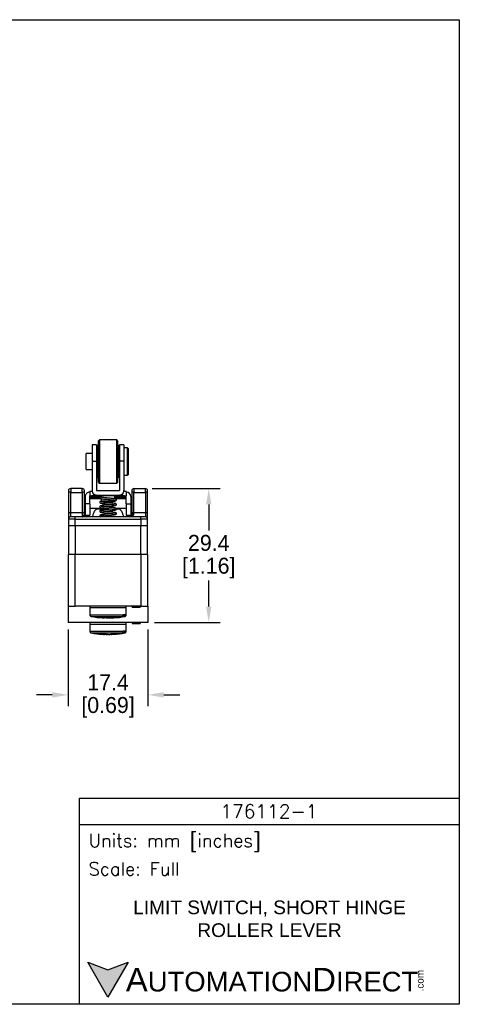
# Model space of a CAD drawing. Header units: inches. Extents: x 0 to 279, y 0 to 216.
# Tile 3 of 3: x 183 to 279, y 0 to 216. Entities that reach past the tile are written whole.
import ezdxf

# ---------------------------------------------------------------- set-up
doc = ezdxf.new("R2010")
doc.units = ezdxf.units.IN
doc.header["$LTSCALE"] = 10
doc.header["$MEASUREMENT"] = 0
doc.layers.add('DIMENSIONS', color=140, linetype='Continuous')
doc.layers.add('TEXT', color=140, linetype='Continuous')
doc.styles.add('\\M+2ABAC\\M+2A6A11', font='txt')
doc.styles.add('ROMANS', font='romans.shx')
doc.dimstyles.get("Standard").update_dxf_attribs({"dimtxt": 3.5, "dimasz": 3.5, "dimexe": 2.5, "dimexo": 1.5, "dimgap": 1, "dimtad": 0, "dimtih": 1, "dimtoh": 1, "dimdec": 1, "dimzin": 0, "dimdsep": 46, "dimtxsty": 'Standard', "dimcen": 0, "dimadec": 0, "dimazin": 0, "dimtfac": 1, "dimtdec": 1, "dimtofl": 0, "dimtmove": 0, "dimatfit": 3, "dimfxl": 0, "dimtolj": 1, "dimtzin": 0, "dimarcsym": 0})

# ---------------------------------------------------------------- blocks, each defined once
blk = doc.blocks.new('*D21')
at = {"layer": 'DEFPOINTS', "color": 0}
for p in [(193.6, 83.7), (211.05, 83.7), (211.05, 67.85)]:
    blk.add_point(p, dxfattribs=at)
at = {"layer": 'DIMENSIONS', "color": 0, "lineweight": -2}
for p, q in [((193.6, 82.2), (193.6, 65.35)), ((211.05, 82.2), (211.05, 65.35)), ((190.1, 67.85), (186.6, 67.85)), ((214.55, 67.85), (218.05, 67.85))]:
    blk.add_line(p, q, dxfattribs=at)
at = {"layer": 'DIMENSIONS', "color": 0}
for points in [[(190.1, 68.43), (190.1, 67.26), (193.6, 67.85)], [(214.55, 68.43), (214.55, 67.26), (211.05, 67.85)]]:
    blk.add_solid(points, dxfattribs=at)
at = {"layer": 'DIMENSIONS', "color": 0, "char_height": 3.5, "attachment_point": 5}
for s, insert in [('\\A1;17.4', (202.32, 70.6)), ('\\A1;[0.69]', (202.32, 65.1))]:
    blk.add_mtext(s, dxfattribs=dict(at, insert=insert))
blk = doc.blocks.new('*D22')
at = {"layer": 'DEFPOINTS', "color": 0}
for p in [(210.51, 113.1), (224.42, 113.1), (211.05, 83.7)]:
    blk.add_point(p, dxfattribs=at)
at = {"layer": 'DIMENSIONS', "color": 0, "lineweight": -2}
for p, q in [((212.01, 113.1), (226.92, 113.1)), ((224.42, 109.6), (224.42, 103.9)), ((224.42, 87.2), (224.42, 92.9)), ((212.55, 83.7), (226.92, 83.7))]:
    blk.add_line(p, q, dxfattribs=at)
at = {"layer": 'DIMENSIONS', "color": 0}
for points in [[(223.83, 109.6), (225, 109.6), (224.42, 113.1)], [(223.83, 87.2), (225, 87.2), (224.42, 83.7)]]:
    blk.add_solid(points, dxfattribs=at)
at = {"layer": 'DIMENSIONS', "color": 0, "char_height": 3.5, "attachment_point": 5}
for s, insert in [('\\A1;29.4', (224.42, 101.15)), ('\\A1;[1.16]', (224.42, 95.65))]:
    blk.add_mtext(s, dxfattribs=dict(at, insert=insert))

msp = doc.modelspace()

# ---------------------------------------------------------------- hatches: boundary and pattern name
at = {"layer": 'TEXT'}
msp.add_hatch(color=256, dxfattribs=at).paths.add_polyline_path([(206.74, 9.21), (202.31, 7.59), (197.87, 9.21), (202.31, 1.53)])

# ---------------------------------------------------------------- linework, layer by layer
for p, q in [((200.42, 123.75), (200.22, 123.55)), ((200.22, 114.45), (200.22, 123.55)), ((204.22, 123.75), (200.42, 123.75)), ((200.42, 123.75), (200.42, 114.25)), ((204.42, 123.55), (204.22, 123.75)), ((204.22, 114.29), (204.22, 123.75)), ((204.42, 123.55), (204.42, 114.49)), ((199.82, 122.65), (198.82, 122.65)), ((198.82, 122.65), (198.82, 119.06)), ((199.82, 122.65), (199.82, 119.06)), ((199.92, 122), (199.82, 122)), ((200.02, 122.5), (199.92, 122.4)), ((199.92, 115.6), (199.92, 122.4)), ((200.22, 122.5), (200.02, 122.5)), ((200.02, 122.5), (200.02, 115.5)), ((204.62, 122.5), (204.42, 122.5)), ((204.72, 122.4), (204.62, 122.5)), ((204.62, 115.53), (204.62, 122.5)), ((204.72, 122.4), (204.72, 115.6)), ((204.82, 122), (204.72, 122)), ((205.82, 122.65), (204.82, 122.65)), ((204.82, 122.65), (204.82, 119.06)), ((205.82, 122.65), (205.82, 119.06)), ((206.62, 122), (205.82, 122)), ((206.72, 121.9), (206.62, 122)), ((206.62, 120.15), (206.62, 122)), ((206.72, 121.9), (206.72, 120.12)), ((198.82, 120.75), (197.52, 120.75)), ((197.52, 119.67), (197.52, 120.75)), ((197.52, 117.25), (197.52, 119.67)), ((198.82, 119.06), (198.82, 112.66)), ((198.82, 119.06), (199.82, 119.06)), ((199.82, 119.06), (199.82, 112.66)), ((205.82, 119.06), (204.82, 119.06)), ((204.82, 119.06), (204.82, 112.66)), ((205.82, 119.06), (205.82, 112.66)), ((206.62, 116), (206.62, 120.15)), ((206.72, 120.12), (206.72, 116.1)), ((197.52, 117.25), (198.82, 117.25)), ((199.82, 116), (199.92, 116)), ((199.92, 115.6), (200.02, 115.5)), ((200.02, 115.5), (200.22, 115.5)), ((200.22, 114.45), (200.42, 114.25)), ((204.22, 114.25), (204.42, 114.45)), ((204.42, 115.5), (204.62, 115.5)), ((204.42, 114.49), (204.42, 114.45)), ((204.62, 115.5), (204.72, 115.6)), ((204.62, 115.5), (204.62, 115.53)), ((204.72, 116), (204.82, 116)), ((205.82, 116), (206.62, 116)), ((206.62, 116), (206.72, 116.1)), ((194.14, 113.1), (194.14, 112.26)), ((196.64, 113.1), (194.14, 113.1)), ((196.64, 112.26), (196.64, 113.1)), ((198.32, 112.46), (198.32, 111.46)), ((198.82, 112.66), (198.82, 112.55)), ((199.82, 112.66), (204.82, 112.66)), ((200.42, 114.25), (204.22, 114.25)), ((204.22, 114.25), (204.22, 114.29)), ((205.82, 112.66), (205.82, 112.55)), ((206.32, 112.46), (206.32, 111.46)), ((208.01, 113.1), (208.01, 112.26)), ((208.01, 113.1), (210.51, 113.1)), ((210.51, 112.26), (210.51, 113.1)), ((193.64, 112.18), (193.64, 107.66)), ((194.14, 107.74), (194.14, 112.26)), ((194.14, 112.26), (196.64, 112.26)), ((196.64, 112.26), (196.64, 107.74)), ((197.14, 107.66), (197.14, 112.18)), ((197.32, 110.82), (197.14, 110.82)), ((197.32, 111.33), (197.32, 109.74)), ((198.32, 111.33), (198.32, 111.46)), ((198.32, 109.74), (198.32, 111.33)), ((198.32, 111.13), (199.82, 111.13)), ((200.82, 110.82), (198.32, 110.82)), ((199.12, 111.31), (199.12, 111.25)), ((199.12, 111.25), (199.97, 111.24)), ((199.82, 111.66), (199.82, 111.55)), ((199.82, 111.66), (204.82, 111.66)), ((199.82, 111.55), (199.82, 111.49)), ((199.82, 111.13), (200.51, 111.13)), ((199.82, 110.94), (199.82, 110.82)), ((200.61, 110.94), (199.82, 110.94)), ((199.97, 111.24), (199.97, 111.32)), ((199.97, 111.24), (200.57, 111.24)), ((200.81, 111.32), (200.12, 111.32)), ((200.57, 111.3), (200.57, 111.32)), ((200.57, 111.24), (200.57, 111.3)), ((200.77, 111.3), (200.82, 111.3)), ((200.82, 111.44), (200.82, 111.18)), ((200.82, 110.88), (200.82, 110.34)), ((203.38, 109.9), (203.32, 110.3)), ((203.82, 110.83), (203.82, 111.44)), ((204.52, 111.32), (203.82, 111.32)), ((203.82, 111.3), (203.87, 111.3)), ((203.82, 111.13), (204.82, 111.13)), ((204.82, 110.94), (203.82, 110.94)), ((203.82, 110.34), (203.82, 110.53)), ((206.32, 110.82), (203.85, 110.82)), ((203.87, 111.3), (203.87, 111.32)), ((204.07, 111.32), (204.07, 111.3)), ((204.07, 111.3), (204.07, 111.24)), ((204.07, 111.24), (204.67, 111.24)), ((204.67, 111.24), (204.67, 111.32)), ((204.67, 111.24), (205.52, 111.25)), ((204.82, 111.66), (204.82, 111.55)), ((204.82, 111.49), (204.82, 111.55)), ((204.82, 111.13), (206.32, 111.13)), ((204.82, 110.82), (204.82, 110.94)), ((205.52, 111.25), (205.52, 111.31)), ((206.32, 111.33), (206.32, 111.46)), ((206.32, 109.74), (206.32, 111.33)), ((207.32, 111.33), (207.32, 109.74)), ((207.51, 110.82), (207.32, 110.82)), ((207.51, 112.18), (207.51, 107.66)), ((208.01, 107.74), (208.01, 112.26)), ((208.01, 112.26), (210.51, 112.26)), ((210.51, 112.26), (210.51, 107.74)), ((211.01, 107.66), (211.01, 112.18)), ((197.14, 108.8), (197.32, 108.8)), ((198.32, 109.74), (197.32, 109.74)), ((197.32, 109.74), (197.32, 107.23)), ((198.32, 109.74), (198.32, 107.23)), ((198.32, 108.8), (201.11, 108.8)), ((199.82, 108.8), (199.82, 108.54)), ((201.11, 108.83), (201.07, 108.54)), ((201.25, 109.81), (201.19, 109.38)), ((203.52, 108.88), (203.46, 109.32)), ((203.94, 108.8), (206.32, 108.8)), ((204.82, 108.54), (204.82, 108.8)), ((206.32, 109.74), (207.32, 109.74)), ((206.32, 109.74), (206.32, 107.23)), ((207.32, 109.74), (207.32, 107.23)), ((207.32, 108.8), (207.51, 108.8)), ((195.14, 106.4), (193.64, 106.4)), ((193.64, 106.4), (193.64, 104.9)), ((194.14, 106.9), (194.14, 107.74)), ((196.64, 107.74), (194.14, 107.74)), ((195.14, 106.4), (195.14, 106.9)), ((209.51, 106.9), (195.14, 106.9)), ((195.14, 106.4), (209.51, 106.4)), ((195.14, 104.9), (195.14, 106.4)), ((196.64, 107.74), (196.64, 106.9)), ((196.64, 106.9), (196.69, 106.91)), ((197.14, 107.31), (197.12, 107.36)), ((197.14, 107.4), (197.14, 107.66)), ((197.32, 107.23), (198.32, 107.23)), ((200.63, 106.94), (200.73, 106.9)), ((200.73, 107.21), (200.73, 107.21)), ((206.32, 107.23), (207.32, 107.23)), ((207.51, 107.66), (207.51, 107.4)), ((207.51, 106.9), (207.51, 106.99)), ((208.01, 107.57), (208.01, 107.74)), ((210.51, 107.74), (208.01, 107.74)), ((209.51, 106.4), (209.51, 106.9)), ((211.01, 106.4), (209.51, 106.4)), ((209.51, 106.4), (209.51, 104.9)), ((210.51, 107.74), (210.51, 106.9)), ((211.01, 104.9), (211.01, 106.4)), ((195.14, 104.9), (193.64, 104.9)), ((193.7, 98.6), (193.7, 104.9)), ((209.51, 104.9), (195.14, 104.9)), ((195.2, 98.6), (195.2, 104.9)), ((209.45, 104.9), (209.45, 98.6)), ((211.01, 104.9), (209.51, 104.9)), ((210.95, 98.6), (210.95, 104.9)), ((193.6, 98.6), (193.6, 87.3)), ((195.1, 98.6), (193.6, 98.6)), ((195.1, 87.3), (195.1, 98.6)), ((209.55, 98.6), (195.1, 98.6)), ((211.05, 98.6), (209.55, 98.6)), ((209.55, 98.6), (209.55, 87.3)), ((211.05, 87.3), (211.05, 98.6)), ((193.6, 87.3), (195.1, 87.3)), ((193.6, 87.3), (193.6, 83.7)), ((209.55, 87.3), (195.1, 87.3)), ((198.32, 87.3), (198.32, 86.9)), ((198.32, 86.9), (198.32, 85.43)), ((206.32, 86.9), (198.32, 86.9)), ((202.32, 86.9), (198.32, 86.9)), ((206.32, 86.9), (202.32, 86.9)), ((206.32, 86.9), (206.32, 87.3)), ((206.32, 85.43), (206.32, 86.9)), ((207.6, 87.1), (207.6, 87.3)), ((208.09, 87.1), (208.09, 87.3)), ((208.09, 87.1), (208.14, 87.1)), ((208.14, 87.1), (208.14, 87.3)), ((208.46, 87.1), (208.46, 87.3)), ((208.72, 87.1), (208.72, 87.3)), ((208.72, 87.1), (208.78, 87.1)), ((208.78, 87.1), (208.78, 87.3)), ((209.34, 87.3), (209.34, 87.1)), ((209.55, 87.3), (211.05, 87.3)), ((211.05, 87.3), (211.05, 83.7)), ((198.32, 85.43), (205.67, 85.43)), ((198.65, 85.03), (205.37, 85.03)), ((201.04, 84.79), (201.94, 84.79)), ((201.57, 84.79), (201.57, 84.74)), ((201.88, 84.72), (201.59, 84.73)), ((201.6, 84.71), (201.6, 84.79)), ((201.86, 84.77), (201.6, 84.79)), ((201.86, 84.79), (201.86, 84.77)), ((201.94, 84.79), (202.43, 84.72)), ((202.21, 84.72), (202.32, 84.73)), ((203.61, 84.74), (203.24, 84.72)), ((205.67, 85.5), (206.13, 85.5)), ((206, 85.03), (205.84, 85.03)), ((206.32, 85.43), (206.13, 85.43)), ((211.05, 83.7), (193.6, 83.7)), ((198.32, 83.7), (198.32, 83.3)), ((198.32, 83.3), (198.32, 81.83)), ((206.32, 83.3), (198.32, 83.3)), ((202.32, 83.3), (198.32, 83.3)), ((206.32, 83.3), (202.32, 83.3)), ((206.32, 83.3), (206.32, 83.7)), ((206.32, 81.83), (206.32, 83.3)), ((207.6, 83.7), (207.6, 83.5)), ((208.47, 83.5), (208.47, 83.7)), ((209.34, 83.7), (209.34, 83.5)), ((198.32, 81.83), (205.67, 81.83)), ((198.65, 81.43), (205.37, 81.43)), ((201.04, 81.19), (201.94, 81.19)), ((201.57, 81.19), (201.57, 81.14)), ((201.88, 81.12), (201.59, 81.13)), ((201.6, 81.11), (201.6, 81.19)), ((201.86, 81.17), (201.6, 81.19)), ((201.86, 81.19), (201.86, 81.17)), ((201.94, 81.19), (202.43, 81.12)), ((202.21, 81.12), (202.32, 81.13)), ((203.61, 81.14), (203.24, 81.12)), ((205.67, 81.9), (206.13, 81.9)), ((206, 81.43), (205.84, 81.43)), ((206.32, 81.83), (206.13, 81.83))]:
    msp.add_line(p, q)
at = {"flags": 128}
for points in [[(198.32, 111.2), (198.57, 111.2), (198.8, 111.2), (199.01, 111.2), (199.18, 111.2), (199.31, 111.2), (199.39, 111.21), (199.42, 111.21), (199.39, 111.21), (199.31, 111.22), (199.18, 111.22), (199.01, 111.22), (198.8, 111.23), (198.57, 111.23), (198.32, 111.23)], [(203.82, 110.34), (203.79, 110.35), (203.72, 110.35), (203.6, 110.35), (203.43, 110.36), (203.22, 110.36), (202.99, 110.36), (202.73, 110.36), (202.46, 110.36), (202.18, 110.36), (201.91, 110.36), (201.65, 110.36), (201.42, 110.36), (201.21, 110.36), (201.05, 110.35), (200.92, 110.35), (200.85, 110.35), (200.82, 110.34), (200.85, 110.34), (200.92, 110.33), (201.05, 110.33), (201.21, 110.33), (201.42, 110.32), (201.65, 110.32), (201.91, 110.32), (202.18, 110.32), (202.46, 110.32), (202.73, 110.32), (202.99, 110.32), (203.22, 110.32), (203.43, 110.33), (203.6, 110.33), (203.72, 110.33), (203.79, 110.34), (203.82, 110.34)], [(203.17, 110.34), (203.15, 110.34), (203.07, 110.34), (202.96, 110.33), (202.8, 110.33), (202.62, 110.33), (202.42, 110.33), (202.22, 110.33), (202.02, 110.33), (201.84, 110.33), (201.68, 110.33), (201.57, 110.34), (201.5, 110.34), (201.47, 110.34), (201.5, 110.35), (201.57, 110.35), (201.68, 110.35), (201.84, 110.35), (202.02, 110.35), (202.22, 110.35), (202.42, 110.35), (202.62, 110.35), (202.8, 110.35), (202.96, 110.35), (203.07, 110.35), (203.15, 110.35), (203.17, 110.34)], [(206.32, 111.23), (206.08, 111.23), (205.84, 111.23), (205.63, 111.22), (205.46, 111.22), (205.33, 111.22), (205.25, 111.21), (205.22, 111.21), (205.25, 111.21), (205.33, 111.2), (205.46, 111.2), (205.63, 111.2), (205.84, 111.2), (206.08, 111.2), (206.32, 111.2)], [(207.51, 107.4), (207.51, 107.43), (207.54, 107.47), (207.59, 107.49), (207.65, 107.52), (207.73, 107.54), (207.81, 107.56), (207.91, 107.56), (208.01, 107.57)], [(201.88, 84.72), (201.87, 84.72), (201.87, 84.72), (201.87, 84.73), (201.86, 84.73), (201.86, 84.74), (201.86, 84.75), (201.86, 84.76), (201.86, 84.77)], [(203.24, 84.72), (203.23, 84.72), (203.23, 84.72), (203.22, 84.73), (203.22, 84.73), (203.22, 84.74), (203.22, 84.74)], [(205.81, 85.08), (205.81, 85.07), (205.81, 85.06), (205.82, 85.05), (205.82, 85.05), (205.83, 85.04), (205.83, 85.04), (205.84, 85.03), (205.84, 85.03)], [(201.88, 81.12), (201.87, 81.12), (201.87, 81.12), (201.87, 81.13), (201.86, 81.13), (201.86, 81.14), (201.86, 81.15), (201.86, 81.16), (201.86, 81.17)], [(203.24, 81.12), (203.23, 81.12), (203.23, 81.12), (203.22, 81.13), (203.22, 81.13), (203.22, 81.14), (203.22, 81.14)], [(205.81, 81.48), (205.81, 81.47), (205.81, 81.46), (205.82, 81.45), (205.82, 81.45), (205.83, 81.44), (205.83, 81.44), (205.84, 81.43), (205.84, 81.43)]]:
    msp.add_lwpolyline(points, dxfattribs=at)
for centre, radius, start, end in [((194.14, 112.6), 0.5, 90, 180), ((194.01, 111.42), 0.853, 81.7928, 116.3017), ((196.64, 112.6), 0.5, 0, 90), ((196.76, 111.42), 0.853, 63.6982, 98.2073), ((198.32, 111.33), 1, 89.9969, 179.9969), ((198.77, 106.35), 6.13, 89.5304, 94.2293), ((199.82, 112.66), 1, 180.003, 270.0032), ((199.82, 112.55), 1, 180.0032, 270.003), ((204.82, 112.66), 1, 269.9968, 359.997), ((204.82, 112.55), 1, 269.997, 359.9968), ((205.83, 105.27), 7.21, 86.1218, 90.1185), ((206.32, 111.33), 1, 0.0031, 90.0031), ((208.01, 112.6), 0.5, 90, 180), ((207.88, 111.42), 0.853, 81.7927, 116.3018), ((210.51, 112.6), 0.5, 0, 90), ((210.63, 111.42), 0.853, 63.6983, 98.2072), ((199.45, 86), 25.48, 89.1569, 92.5301), ((199.87, 94.33), 16.99, 89.157, 92.5299), ((200.72, 107.9), 3.4, 89.1565, 92.5307), ((202.32, 71.67), 39.81, 87.8404, 92.1596), ((203.92, 107.9), 3.4, 87.4693, 90.8435), ((204.77, 94.33), 16.99, 87.4701, 90.843), ((205.2, 86), 25.48, 87.4699, 90.8431), ((194.01, 106.9), 0.853, 81.7936, 116.3014), ((194.14, 106.4), 0.5, 90, 180), ((196.76, 106.9), 0.853, 63.6985, 98.2065), ((197.64, 107.4), 0.5, 180, 270), ((207.01, 107.4), 0.5, 270, 0), ((207.88, 106.9), 0.853, 81.7935, 116.3015), ((210.63, 106.9), 0.853, 63.6986, 98.2064), ((210.51, 106.4), 0.5, 0, 90), ((202.17, 103.59), 18.89, 259.244, 266.5382), ((202.47, 103.59), 18.89, 273.4542, 280.756), ((202.17, 99.99), 18.89, 259.244, 266.5382), ((202.47, 99.99), 18.89, 273.4542, 280.756)]:
    msp.add_arc(centre, radius, start, end)
for points, knots in [([(193.64, 112.6), (193.64, 112.6), (193.64, 112.58), (193.64, 112.49), (193.64, 112.35), (193.64, 112.24), (193.64, 112.18)], [0, 0, 0, 0, 0.24206, 0.5, 0.757941, 1, 1, 1, 1]), ([(197.14, 112.18), (197.14, 112.24), (197.14, 112.35), (197.14, 112.49), (197.14, 112.58), (197.14, 112.6), (197.14, 112.6)], [0, 0, 0, 0, 0.242059, 0.5, 0.75794, 1, 1, 1, 1]), ([(207.51, 112.6), (207.51, 112.6), (207.51, 112.58), (207.51, 112.49), (207.51, 112.35), (207.51, 112.24), (207.51, 112.18)], [0, 0, 0, 0, 0.24206, 0.5, 0.757941, 1, 1, 1, 1]), ([(211.01, 112.18), (211.01, 112.24), (211.01, 112.35), (211.01, 112.49), (211.01, 112.58), (211.01, 112.6), (211.01, 112.6)], [0, 0, 0, 0, 0.242059, 0.5, 0.75794, 1, 1, 1, 1]), ([(199.82, 110.94), (199.82, 111), (199.82, 111.1), (199.82, 111.12), (199.82, 111.13)], [0, 0, 0, 0, 0.559063, 1, 1, 1, 1]), ([(200.81, 111.32), (200.79, 111.32), (200.68, 111.3), (200.61, 111.27), (200.53, 111.21), (200.5, 111.14), (200.5, 111.08), (200.52, 111.01), (200.56, 110.97), (200.61, 110.94), (200.66, 110.92), (200.76, 110.89), (200.9, 110.86), (201.09, 110.83), (201.32, 110.8), (201.64, 110.77), (202.07, 110.73), (202.51, 110.69), (202.85, 110.65), (203.11, 110.63), (203.36, 110.6), (203.58, 110.57), (203.74, 110.54), (203.84, 110.52), (203.89, 110.51), (203.9, 110.51), (203.9, 110.51)], [0, 0, 0, 0, 0.023265, 0.095832, 0.124628, 0.138641, 0.15499, 0.171145, 0.191133, 0.209687, 0.241072, 0.280453, 0.327871, 0.380606, 0.431326, 0.479677, 0.569186, 0.654225, 0.69984, 0.747641, 0.797588, 0.849622, 0.90069, 0.943686, 0.978375, 1, 1, 1, 1]), ([(200.85, 110.33), (200.82, 110.33), (200.75, 110.31), (200.66, 110.29), (200.59, 110.26), (200.55, 110.22), (200.53, 110.19), (200.52, 110.17), (200.5, 110.14), (200.5, 110.1), (200.51, 110.05), (200.54, 109.99), (200.58, 109.95), (200.64, 109.93), (200.72, 109.9), (200.86, 109.87), (201.06, 109.84), (201.31, 109.81), (201.58, 109.78), (201.86, 109.75), (202.13, 109.72), (202.48, 109.69), (202.83, 109.65), (203.15, 109.62), (203.39, 109.59), (203.6, 109.57), (203.77, 109.54), (203.86, 109.52), (203.9, 109.5), (203.89, 109.51), (203.89, 109.51)], [0, 0, 0, 0, 0.021938, 0.063974, 0.101186, 0.128196, 0.13741, 0.143896, 0.151217, 0.161472, 0.174462, 0.187397, 0.210686, 0.239544, 0.278098, 0.326352, 0.383645, 0.440365, 0.493488, 0.54308, 0.589194, 0.631874, 0.718025, 0.764383, 0.81279, 0.863186, 0.914912, 0.961043, 0.999773, 1, 1, 1, 1]), ([(203.82, 110.37), (203.83, 110.37), (203.88, 110.38), (203.95, 110.4), (204.03, 110.43), (204.09, 110.46), (204.14, 110.51), (204.16, 110.58), (204.16, 110.65), (204.12, 110.72), (204.08, 110.75), (203.98, 110.8), (203.83, 110.83), (203.6, 110.87), (203.37, 110.9), (203.1, 110.93), (202.8, 110.96), (202.49, 110.99), (202.19, 111.02), (201.9, 111.04), (201.56, 111.08), (201.19, 111.12), (200.93, 111.16), (200.81, 111.18), (200.76, 111.2), (200.77, 111.19), (200.77, 111.19)], [0, 0, 0, 0, 0.004194, 0.049092, 0.085312, 0.112895, 0.138569, 0.154626, 0.169426, 0.189058, 0.215474, 0.251225, 0.335364, 0.382537, 0.433174, 0.487326, 0.5417, 0.594082, 0.644481, 0.692911, 0.73937, 0.826942, 0.912556, 0.954939, 0.994751, 1, 1, 1, 1]), ([(201.36, 109.1), (201.37, 109.11), (201.52, 109.12), (201.79, 109.15), (202.13, 109.18), (202.39, 109.21), (202.66, 109.23), (202.95, 109.26), (203.25, 109.29), (203.53, 109.33), (203.75, 109.36), (203.91, 109.39), (204.01, 109.42), (204.06, 109.44), (204.11, 109.48), (204.15, 109.53), (204.17, 109.62), (204.13, 109.71), (204.08, 109.75), (204.01, 109.79), (203.9, 109.82), (203.76, 109.85), (203.56, 109.88), (203.31, 109.91), (203.01, 109.94), (202.7, 109.97), (202.39, 110), (202.1, 110.03), (201.82, 110.05), (201.49, 110.09), (201.14, 110.13), (200.9, 110.16), (200.79, 110.19), (200.79, 110.19), (200.78, 110.19)], [0, 0, 0, 0, 0.007061, 0.067622, 0.096319, 0.124983, 0.156331, 0.190518, 0.227576, 0.267556, 0.309484, 0.345397, 0.3736, 0.394055, 0.407988, 0.4211, 0.434676, 0.449298, 0.469191, 0.494626, 0.523156, 0.554759, 0.589504, 0.627475, 0.666161, 0.703205, 0.738624, 0.772424, 0.804616, 0.835206, 0.893962, 0.951982, 0.980776, 1, 1, 1, 1]), ([(201.36, 110.1), (201.36, 110.1), (201.44, 110.11), (201.62, 110.13), (201.95, 110.17), (202.39, 110.21), (202.83, 110.25), (203.17, 110.28), (203.39, 110.31), (203.5, 110.32), (203.54, 110.33)], [0, 0, 0, 0, 0.008513, 0.129695, 0.245409, 0.459507, 0.679087, 0.799796, 0.927734, 1, 1, 1, 1]), ([(203.82, 111.37), (203.86, 111.38), (203.94, 111.4), (204, 111.42), (204.03, 111.43), (204.04, 111.44)], [0, 0, 0, 0, 0.453999, 0.858815, 1, 1, 1, 1]), ([(204.82, 111.13), (204.82, 111.12), (204.82, 111.1), (204.82, 110.99), (204.82, 110.94)], [0, 0, 0, 0, 0.559066, 1, 1, 1, 1]), ([(199.76, 108.54), (199.71, 108.51), (199.64, 108.46), (199.51, 108.35), (199.37, 108.16), (199.24, 107.93), (199.14, 107.69), (199.05, 107.45), (198.96, 107.19), (198.9, 107), (198.86, 106.9)], [0, 0, 0, 0, 0.10263, 0.172267, 0.272874, 0.449082, 0.587427, 0.692501, 0.836816, 1, 1, 1, 1]), ([(202.73, 108.54), (202.65, 108.54), (202.43, 108.54), (202.06, 108.54), (201.63, 108.54), (201.23, 108.54), (200.85, 108.54), (200.52, 108.54), (200.24, 108.54), (200.01, 108.54), (199.86, 108.54), (199.77, 108.54), (199.77, 108.54), (199.77, 108.54)], [0, 0, 0, 0, 0.053532, 0.152528, 0.248673, 0.347609, 0.443762, 0.542692, 0.638911, 0.737901, 0.834237, 0.933357, 1, 1, 1, 1]), ([(203.3, 109.6), (203.22, 109.59), (203.08, 109.58), (202.81, 109.55), (202.54, 109.52), (202.24, 109.49), (201.93, 109.47), (201.62, 109.43), (201.33, 109.4), (201.09, 109.37), (200.89, 109.34), (200.75, 109.31), (200.65, 109.28), (200.58, 109.25), (200.53, 109.2), (200.5, 109.13), (200.5, 109.08), (200.52, 109.01), (200.57, 108.96), (200.62, 108.94), (200.67, 108.91), (200.76, 108.89), (200.9, 108.86), (201.12, 108.83), (201.43, 108.79), (201.85, 108.75), (202.25, 108.71), (202.6, 108.68), (202.88, 108.65), (203.14, 108.62), (203.4, 108.59), (203.62, 108.56), (203.81, 108.53), (203.94, 108.5), (203.97, 108.48), (203.98, 108.47)], [0, 0, 0, 0, 0.033089, 0.06254, 0.09355, 0.126123, 0.160275, 0.196012, 0.233351, 0.270597, 0.304416, 0.334803, 0.361824, 0.385551, 0.405714, 0.414843, 0.422537, 0.432303, 0.449497, 0.46179, 0.480445, 0.505572, 0.537164, 0.574915, 0.618485, 0.667807, 0.722841, 0.752572, 0.783725, 0.816287, 0.850256, 0.885619, 0.922371, 0.960499, 1, 1, 1, 1]), ([(200.7, 108.29), (200.66, 108.28), (200.6, 108.27), (200.53, 108.2), (200.5, 108.13), (200.51, 108.04), (200.57, 107.95), (200.64, 107.93), (200.69, 107.92)], [0, 0, 0, 0, 0.220421, 0.344499, 0.477551, 0.615046, 0.750305, 1, 1, 1, 1]), ([(203.31, 108.6), (203.25, 108.6), (203.11, 108.58), (202.84, 108.55), (202.51, 108.52), (202.17, 108.49), (201.83, 108.46), (201.51, 108.42), (201.22, 108.39), (200.97, 108.36), (200.78, 108.32), (200.65, 108.29), (200.63, 108.26), (200.62, 108.25)], [0, 0, 0, 0, 0.057011, 0.145264, 0.234853, 0.325768, 0.418017, 0.511611, 0.606549, 0.702855, 0.80052, 0.899573, 1, 1, 1, 1]), ([(200.62, 107.96), (200.62, 107.95), (200.63, 107.93), (200.72, 107.9), (200.86, 107.87), (201.05, 107.84), (201.29, 107.81), (201.56, 107.78), (201.87, 107.75), (202.21, 107.71), (202.54, 107.68), (202.88, 107.65), (203.19, 107.62), (203.47, 107.58), (203.7, 107.55), (203.86, 107.52), (203.97, 107.49), (203.97, 107.46), (203.97, 107.45)], [0, 0, 0, 0, 0.058077, 0.116811, 0.176197, 0.236248, 0.29694, 0.358292, 0.420285, 0.482929, 0.546213, 0.610136, 0.674683, 0.739851, 0.805623, 0.872, 0.938958, 1, 1, 1, 1]), ([(204.04, 107.74), (204.04, 107.75), (204.04, 107.77), (203.96, 107.8), (203.83, 107.83), (203.64, 107.86), (203.41, 107.89), (203.14, 107.92), (202.83, 107.96), (202.5, 107.99), (202.16, 108.02), (201.83, 108.05), (201.51, 108.08), (201.23, 108.12), (200.99, 108.15), (200.81, 108.18), (200.7, 108.22), (200.69, 108.24), (200.68, 108.25)], [0, 0, 0, 0, 0.054871, 0.113419, 0.172606, 0.232445, 0.292929, 0.354054, 0.415826, 0.478235, 0.541288, 0.604974, 0.66929, 0.734225, 0.799774, 0.865923, 0.932672, 1, 1, 1, 1]), ([(204.03, 108.76), (204.02, 108.77), (203.99, 108.79), (203.88, 108.82), (203.73, 108.85), (203.48, 108.89), (203.13, 108.93), (202.69, 108.97), (202.29, 109.01), (201.95, 109.04), (201.68, 109.07), (201.39, 109.1), (201.15, 109.13), (200.96, 109.16), (200.85, 109.18), (200.79, 109.19), (200.79, 109.19), (200.78, 109.18)], [0, 0, 0, 0, 0.069401, 0.13545, 0.19816, 0.257546, 0.366119, 0.461709, 0.544389, 0.614234, 0.671276, 0.720462, 0.818289, 0.867192, 0.916286, 0.966512, 1, 1, 1, 1]), ([(201.36, 108.1), (201.36, 108.1), (201.44, 108.11), (201.64, 108.13), (201.94, 108.17), (202.27, 108.2), (202.61, 108.23), (202.95, 108.26), (203.26, 108.29), (203.54, 108.33), (203.77, 108.36), (203.94, 108.4), (204.04, 108.43), (204.04, 108.45), (204.04, 108.46)], [0, 0, 0, 0, 0.000978, 0.086411, 0.173141, 0.261166, 0.3505, 0.441151, 0.533133, 0.626467, 0.721157, 0.817239, 0.914704, 1, 1, 1, 1]), ([(203.98, 108.42), (204.01, 108.43), (204.07, 108.44), (204.14, 108.51), (204.17, 108.59), (204.15, 108.67), (204.08, 108.76), (204, 108.78), (203.95, 108.8)], [0, 0, 0, 0, 0.198065, 0.316575, 0.447648, 0.586673, 0.727197, 1, 1, 1, 1]), ([(204.88, 108.54), (204.87, 108.54), (204.86, 108.54), (204.76, 108.54), (204.59, 108.54), (204.38, 108.54), (204.21, 108.54), (204.14, 108.54)], [0, 0, 0, 0, 0.203522, 0.422535, 0.635691, 0.855006, 1, 1, 1, 1]), ([(205.78, 106.9), (205.74, 106.99), (205.69, 107.16), (205.59, 107.45), (205.5, 107.69), (205.39, 107.93), (205.3, 108.1), (205.22, 108.23), (205.14, 108.33), (205.02, 108.45), (204.93, 108.51), (204.88, 108.54)], [0, 0, 0, 0, 0.144799, 0.269745, 0.45461, 0.562831, 0.676476, 0.734695, 0.796235, 0.875891, 1, 1, 1, 1]), ([(193.64, 107.66), (193.64, 107.58), (193.64, 107.41), (193.64, 107.17), (193.64, 106.95), (193.64, 106.75), (193.64, 106.6), (193.64, 106.44), (193.64, 106.42), (193.64, 106.4)], [0, 0, 0, 0, 0.1210453, 0.2422109, 0.371206, 0.5004463, 0.6294421, 0.758682, 1, 1, 1, 1]), ([(195.14, 106.9), (195.01, 106.9), (194.82, 106.9), (194.58, 106.9), (194.42, 106.9), (194.29, 106.9), (194.17, 106.9), (194.15, 106.9), (194.14, 106.9)], [0, 0, 0, 0, 0.239443, 0.36955, 0.499999, 0.630107, 0.760557, 1, 1, 1, 1]), ([(196.69, 106.91), (196.71, 106.92), (196.73, 106.93), (196.78, 106.96), (196.84, 107.01), (196.92, 107.09), (196.99, 107.18), (197.06, 107.26), (197.12, 107.34), (197.13, 107.38), (197.14, 107.4)], [0, 0, 0, 0, 0.093263, 0.165289, 0.314315, 0.443974, 0.589445, 0.722384, 0.86199, 1, 1, 1, 1]), ([(197.14, 106.9), (197.14, 106.91), (197.14, 106.92), (197.14, 106.99), (197.14, 107.07), (197.14, 107.21), (197.14, 107.34), (197.14, 107.4)], [0, 0, 0, 0, 0.239289, 0.365935, 0.49957, 0.748794, 1, 1, 1, 1]), ([(200.69, 107.29), (200.66, 107.28), (200.59, 107.27), (200.54, 107.21), (200.51, 107.15), (200.5, 107.1), (200.51, 107.03), (200.58, 106.94), (200.66, 106.92), (200.72, 106.91)], [0, 0, 0, 0, 0.191291, 0.319333, 0.360255, 0.479311, 0.57934, 0.702835, 1, 1, 1, 1]), ([(203.31, 107.6), (203.29, 107.6), (203.2, 107.59), (202.99, 107.57), (202.68, 107.54), (202.35, 107.5), (202.01, 107.47), (201.68, 107.44), (201.37, 107.41), (201.09, 107.37), (200.87, 107.34), (200.71, 107.3), (200.62, 107.27), (200.62, 107.25), (200.62, 107.24)], [0, 0, 0, 0, 0.012688, 0.097967, 0.184529, 0.272395, 0.36157, 0.452068, 0.543912, 0.63711, 0.731693, 0.827666, 0.92506, 1, 1, 1, 1]), ([(203.34, 106.9), (203.33, 106.9), (203.24, 106.91), (203.03, 106.94), (202.69, 106.97), (202.3, 107.01), (201.88, 107.05), (201.45, 107.09), (201.08, 107.14), (200.84, 107.18), (200.72, 107.21), (200.7, 107.23), (200.68, 107.24)], [0, 0, 0, 0, 0.005325, 0.097434, 0.198867, 0.309565, 0.429463, 0.558495, 0.696563, 0.843584, 0.920682, 1, 1, 1, 1]), ([(201.36, 107.1), (201.4, 107.11), (201.53, 107.12), (201.79, 107.15), (202.11, 107.18), (202.45, 107.21), (202.79, 107.25), (203.11, 107.28), (203.41, 107.31), (203.66, 107.35), (203.86, 107.38), (204, 107.41), (204.03, 107.44), (204.04, 107.45)], [0, 0, 0, 0, 0.04518, 0.134525, 0.225232, 0.317292, 0.410706, 0.50548, 0.601619, 0.699133, 0.79803, 0.898313, 1, 1, 1, 1]), ([(203.96, 107.41), (204, 107.42), (204.06, 107.44), (204.14, 107.5), (204.17, 107.58), (204.16, 107.67), (204.09, 107.76), (204.02, 107.78), (203.97, 107.79)], [0, 0, 0, 0, 0.225669, 0.351042, 0.484439, 0.621329, 0.755179, 1, 1, 1, 1]), ([(207.51, 106.99), (207.62, 107.05), (207.8, 107.13), (207.95, 107.33), (208, 107.47), (208, 107.54), (208.01, 107.57)], [0, 0, 0, 0, 0.4985883, 0.7725408, 0.8905756, 1, 1, 1, 1]), ([(207.51, 107.4), (207.51, 107.36), (207.51, 107.28), (207.51, 107.19), (207.51, 107.1), (207.51, 107.03), (207.51, 106.99)], [0, 0, 0, 0, 0.249659, 0.499877, 0.749925, 1, 1, 1, 1]), ([(210.51, 106.9), (210.49, 106.9), (210.47, 106.9), (210.35, 106.9), (210.22, 106.9), (210.06, 106.9), (209.83, 106.9), (209.63, 106.9), (209.51, 106.9)], [0, 0, 0, 0, 0.239444, 0.36955, 0.500001, 0.630108, 0.760557, 1, 1, 1, 1]), ([(211.01, 106.4), (211.01, 106.41), (211.01, 106.41), (211.01, 106.48), (211.01, 106.59), (211.01, 106.75), (211.01, 106.95), (211.01, 107.24), (211.01, 107.5), (211.01, 107.66)], [0, 0, 0, 0, 0.121045, 0.242211, 0.371206, 0.500446, 0.629442, 0.758682, 1, 1, 1, 1]), ([(207.6, 87.1), (207.6, 87.1), (207.6, 87.1), (207.61, 87.1), (207.62, 87.1), (207.63, 87.1), (207.65, 87.1), (207.67, 87.1), (207.7, 87.1), (207.73, 87.1), (207.76, 87.1), (207.8, 87.1), (207.84, 87.1), (207.88, 87.1), (207.93, 87.1), (207.98, 87.1), (208.04, 87.1), (208.07, 87.1), (208.09, 87.1)], [0, 0, 0, 0, 0.068649, 0.134937, 0.198842, 0.261409, 0.322517, 0.382377, 0.442471, 0.502228, 0.562101, 0.621732, 0.681851, 0.742049, 0.803908, 0.867162, 0.932361, 1, 1, 1, 1]), ([(208.17, 87.1), (208.18, 87.1), (208.27, 87.1), (208.37, 87.1), (208.46, 87.1)], [0, 0, 0, 0, 0.147642, 1, 1, 1, 1]), ([(208.46, 87.1), (208.53, 87.1), (208.61, 87.1), (208.68, 87.1), (208.7, 87.1)], [0, 0, 0, 0, 0.847543, 1, 1, 1, 1]), ([(208.78, 87.1), (208.8, 87.1), (208.84, 87.1), (208.91, 87.1), (208.96, 87.1), (209.02, 87.1), (209.07, 87.1), (209.12, 87.1), (209.16, 87.1), (209.2, 87.1), (209.23, 87.1), (209.26, 87.1), (209.29, 87.1), (209.31, 87.1), (209.32, 87.1), (209.33, 87.1), (209.34, 87.1), (209.34, 87.1), (209.34, 87.1)], [0, 0, 0, 0, 0.071578, 0.140016, 0.206197, 0.270156, 0.332001, 0.392755, 0.452579, 0.512253, 0.571532, 0.630152, 0.688769, 0.748164, 0.808703, 0.870256, 0.9339, 1, 1, 1, 1]), ([(198.32, 85.46), (198.32, 85.41), (198.33, 85.3), (198.41, 85.16), (198.52, 85.07), (198.61, 85.04), (198.65, 85.03)], [0, 0, 0, 0, 0.269308, 0.558673, 0.786037, 1, 1, 1, 1]), ([(201.03, 84.74), (201.04, 84.74), (201.09, 84.73), (201.21, 84.73), (201.34, 84.72), (201.42, 84.72)], [0, 0, 0, 0, 0.067059, 0.39856, 1, 1, 1, 1]), ([(201.56, 84.72), (201.55, 84.72), (201.53, 84.72), (201.48, 84.72), (201.42, 84.73), (201.35, 84.74), (201.22, 84.75), (201.12, 84.78), (201.04, 84.79)], [0, 0, 0, 0, 0.028045, 0.074834, 0.227343, 0.35817, 0.501601, 1, 1, 1, 1]), ([(201.57, 84.74), (201.49, 84.76), (201.41, 84.78), (201.34, 84.79), (201.33, 84.79)], [0, 0, 0, 0, 0.978488, 1, 1, 1, 1]), ([(201.59, 84.71), (201.58, 84.71), (201.56, 84.71), (201.5, 84.71), (201.45, 84.72), (201.43, 84.72)], [0, 0, 0, 0, 0.371349, 0.742587, 1, 1, 1, 1]), ([(201.57, 84.72), (201.58, 84.72), (201.6, 84.71), (201.6, 84.71), (201.6, 84.71)], [0, 0, 0, 0, 0.753249, 1, 1, 1, 1]), ([(201.99, 84.76), (201.96, 84.77), (201.92, 84.77), (201.88, 84.77), (201.86, 84.77)], [0, 0, 0, 0, 0.5, 1, 1, 1, 1]), ([(201.88, 84.72), (201.91, 84.72), (201.97, 84.71), (202.07, 84.71), (202.16, 84.72), (202.19, 84.72), (202.21, 84.72)], [0, 0, 0, 0, 0.250851, 0.5002516, 0.7499038, 1, 1, 1, 1]), ([(202.43, 84.72), (202.45, 84.72), (202.48, 84.72), (202.57, 84.71), (202.67, 84.71), (202.73, 84.72), (202.76, 84.72)], [0, 0, 0, 0, 0.2500987, 0.4997497, 0.749149, 1, 1, 1, 1]), ([(202.76, 84.72), (202.94, 84.73), (203.28, 84.74), (203.78, 84.79), (204.28, 84.84), (204.81, 84.92), (205.17, 84.99), (205.37, 85.03)], [0, 0, 0, 0, 0.196767, 0.389618, 0.581243, 0.771765, 1, 1, 1, 1]), ([(203.24, 84.72), (203.21, 84.72), (203.15, 84.71), (203.1, 84.71), (203.08, 84.72), (203.11, 84.72), (203.12, 84.72)], [0, 0, 0, 0, 0.250087, 0.499733, 0.749138, 1, 1, 1, 1]), ([(205.84, 85.03), (205.67, 85), (205.36, 84.94), (204.93, 84.87), (204.51, 84.81), (204.1, 84.77), (203.79, 84.75), (203.63, 84.74), (203.61, 84.74)], [0, 0, 0, 0, 0.224835, 0.419137, 0.582903, 0.788367, 0.9749, 1, 1, 1, 1]), ([(205.81, 85.08), (205.38, 85), (204.89, 84.9), (204.4, 84.86), (204.34, 84.86)], [0, 0, 0, 0, 0.8806681, 1, 1, 1, 1]), ([(205.37, 85.03), (205.41, 85.05), (205.5, 85.08), (205.59, 85.18), (205.66, 85.31), (205.67, 85.41), (205.67, 85.46)], [0, 0, 0, 0, 0.272012, 0.497758, 0.7314, 1, 1, 1, 1]), ([(206.09, 85.46), (206.08, 85.41), (206.06, 85.32), (206, 85.2), (205.92, 85.12), (205.84, 85.09), (205.81, 85.08)], [0, 0, 0, 0, 0.295582, 0.537138, 0.768362, 1, 1, 1, 1]), ([(206.13, 85.46), (206.13, 85.41), (206.13, 85.31), (206.07, 85.18), (206, 85.11), (205.92, 85.06), (205.87, 85.04), (205.84, 85.03)], [0, 0, 0, 0, 0.268195, 0.501485, 0.703226, 0.842233, 1, 1, 1, 1]), ([(206, 85.03), (206.05, 85.05), (206.15, 85.08), (206.26, 85.2), (206.32, 85.33), (206.32, 85.42), (206.32, 85.46)], [0, 0, 0, 0, 0.274419, 0.565408, 0.790189, 1, 1, 1, 1]), ([(207.6, 83.5), (207.6, 83.5), (207.6, 83.5), (207.6, 83.5), (207.61, 83.5), (207.63, 83.5), (207.64, 83.5), (207.66, 83.5), (207.68, 83.5), (207.71, 83.5), (207.74, 83.5), (207.77, 83.5), (207.81, 83.5), (207.84, 83.5), (207.88, 83.5), (207.93, 83.5), (207.97, 83.5), (208.02, 83.5), (208.07, 83.5), (208.12, 83.5), (208.18, 83.5), (208.23, 83.5), (208.29, 83.5), (208.35, 83.5), (208.41, 83.5), (208.45, 83.5), (208.47, 83.5)], [0, 0, 0, 0, 0.043099, 0.085587, 0.126908, 0.167967, 0.20845, 0.249025, 0.289281, 0.33001, 0.370598, 0.410466, 0.450033, 0.489688, 0.529116, 0.569037, 0.609703, 0.650759, 0.692509, 0.734219, 0.776707, 0.819552, 0.863351, 0.907839, 0.953334, 1, 1, 1, 1]), ([(208.47, 83.5), (208.49, 83.5), (208.54, 83.5), (208.6, 83.5), (208.66, 83.5), (208.72, 83.5), (208.77, 83.5), (208.83, 83.5), (208.88, 83.5), (208.93, 83.5), (208.98, 83.5), (209.03, 83.5), (209.07, 83.5), (209.11, 83.5), (209.15, 83.5), (209.18, 83.5), (209.21, 83.5), (209.24, 83.5), (209.26, 83.5), (209.28, 83.5), (209.3, 83.5), (209.32, 83.5), (209.33, 83.5), (209.34, 83.5), (209.34, 83.5), (209.34, 83.5), (209.34, 83.5)], [0, 0, 0, 0, 0.04756, 0.093962, 0.139112, 0.183626, 0.227457, 0.270703, 0.313611, 0.35626, 0.398366, 0.439557, 0.480045, 0.519888, 0.559658, 0.599421, 0.639208, 0.679668, 0.72002, 0.759859, 0.79956, 0.839199, 0.878956, 0.918794, 0.959083, 1, 1, 1, 1]), ([(198.32, 81.86), (198.32, 81.81), (198.33, 81.7), (198.41, 81.56), (198.52, 81.47), (198.61, 81.44), (198.65, 81.43)], [0, 0, 0, 0, 0.269308, 0.558673, 0.786037, 1, 1, 1, 1]), ([(201.03, 81.14), (201.04, 81.14), (201.09, 81.13), (201.21, 81.13), (201.34, 81.12), (201.42, 81.12)], [0, 0, 0, 0, 0.067059, 0.39856, 1, 1, 1, 1]), ([(201.56, 81.12), (201.55, 81.12), (201.53, 81.12), (201.48, 81.12), (201.42, 81.13), (201.35, 81.14), (201.22, 81.15), (201.12, 81.18), (201.04, 81.19)], [0, 0, 0, 0, 0.0280442, 0.0748341, 0.2273423, 0.3581697, 0.501602, 1, 1, 1, 1]), ([(201.57, 81.14), (201.49, 81.16), (201.41, 81.18), (201.34, 81.19), (201.33, 81.19)], [0, 0, 0, 0, 0.978488, 1, 1, 1, 1]), ([(201.59, 81.11), (201.58, 81.11), (201.56, 81.11), (201.5, 81.11), (201.45, 81.12), (201.43, 81.12)], [0, 0, 0, 0, 0.37135, 0.742586, 1, 1, 1, 1]), ([(201.57, 81.12), (201.58, 81.12), (201.6, 81.11), (201.6, 81.11), (201.6, 81.11)], [0, 0, 0, 0, 0.753243, 1, 1, 1, 1]), ([(201.99, 81.16), (201.96, 81.17), (201.92, 81.17), (201.88, 81.17), (201.86, 81.17)], [0, 0, 0, 0, 0.5, 1, 1, 1, 1]), ([(201.88, 81.12), (201.91, 81.12), (201.97, 81.11), (202.07, 81.11), (202.16, 81.12), (202.19, 81.12), (202.21, 81.12)], [0, 0, 0, 0, 0.250851, 0.500251, 0.749902, 1, 1, 1, 1]), ([(202.43, 81.12), (202.45, 81.12), (202.48, 81.12), (202.57, 81.11), (202.67, 81.11), (202.73, 81.12), (202.76, 81.12)], [0, 0, 0, 0, 0.250098, 0.499749, 0.749149, 1, 1, 1, 1]), ([(202.76, 81.12), (202.94, 81.13), (203.28, 81.14), (203.78, 81.19), (204.28, 81.24), (204.81, 81.32), (205.17, 81.39), (205.37, 81.43)], [0, 0, 0, 0, 0.1967674, 0.3896175, 0.581243, 0.7717652, 1, 1, 1, 1]), ([(203.24, 81.12), (203.21, 81.12), (203.15, 81.11), (203.1, 81.11), (203.08, 81.12), (203.11, 81.12), (203.12, 81.12)], [0, 0, 0, 0, 0.250088, 0.499734, 0.749139, 1, 1, 1, 1]), ([(205.84, 81.43), (205.67, 81.4), (205.36, 81.34), (204.93, 81.27), (204.51, 81.21), (204.1, 81.17), (203.79, 81.15), (203.63, 81.14), (203.61, 81.14)], [0, 0, 0, 0, 0.224835, 0.419137, 0.582903, 0.788367, 0.974901, 1, 1, 1, 1]), ([(205.81, 81.48), (205.38, 81.4), (204.89, 81.3), (204.4, 81.26), (204.34, 81.26)], [0, 0, 0, 0, 0.880668, 1, 1, 1, 1]), ([(205.37, 81.43), (205.41, 81.45), (205.5, 81.48), (205.59, 81.58), (205.66, 81.71), (205.67, 81.81), (205.67, 81.86)], [0, 0, 0, 0, 0.272013, 0.497759, 0.7314, 1, 1, 1, 1]), ([(206.09, 81.86), (206.08, 81.81), (206.06, 81.72), (206, 81.6), (205.92, 81.52), (205.84, 81.49), (205.81, 81.48)], [0, 0, 0, 0, 0.295582, 0.537137, 0.768362, 1, 1, 1, 1]), ([(206.13, 81.86), (206.13, 81.81), (206.13, 81.71), (206.07, 81.58), (206, 81.51), (205.92, 81.46), (205.87, 81.44), (205.84, 81.43)], [0, 0, 0, 0, 0.268195, 0.501485, 0.703226, 0.842233, 1, 1, 1, 1]), ([(206, 81.43), (206.05, 81.45), (206.15, 81.48), (206.26, 81.6), (206.32, 81.73), (206.32, 81.82), (206.32, 81.86)], [0, 0, 0, 0, 0.2744189, 0.565408, 0.7901893, 1, 1, 1, 1])]:
    msp.add_open_spline(points, degree=3, knots=knots)
at = {"layer": 'DEFPOINTS'}
msp.add_lwpolyline([(0, 215.9), (279.4, 215.9), (279.4, 0), (0, 0)], close=True, dxfattribs=at)
at = {"layer": 'TEXT'}
msp.add_line((196.09, 39.42), (279.4, 39.42), dxfattribs=at)
for points in [[(196.09, 0), (196.09, 45.17), (279.4, 45.17), (279.4, 0)], [(206.74, 9.21), (202.31, 1.53), (197.87, 9.21), (202.31, 7.59)]]:
    msp.add_lwpolyline(points, close=True, dxfattribs=at)

# ---------------------------------------------------------------- texts
for s, insert, char_height, width, attachment_point, style in [('176112-1', (237.62, 42.33), 3, 55.9017, 5, 'ROMANS'), (' Units: mm [inches]', (196.09, 35.43), 2.8712, 83.3079, 4, 'ROMANS'), (' Scale: Full', (196.09, 29.69), 2.8712, 83.3079, 4, 'ROMANS'), ('{\\fArial|b0|i0|c0|p34;     \\H1.2x;A\\H0.8333x;UTOMATION\\H1.2x;D\\H0.8333x;IRECT}', (197.87, 5.37), 4.3068, 72.9565, 4, '\\M+2ABAC\\M+2A6A11')]:
    msp.add_mtext(s, dxfattribs=dict(at, insert=insert, char_height=char_height, width=width, attachment_point=attachment_point, style=style))
at = {"layer": 'TEXT', "insert": (237.75, 18.74), "char_height": 3, "width": 66.5595, "attachment_point": 5}
msp.add_mtext('{\\fArial|b0|i0|c0|p34;LIMIT SWITCH, SHORT HINGE ROLLER LEVER}', dxfattribs=at)
at = {"layer": 'TEXT', "insert": (270.01, 2.84), "char_height": 1.5505, "width": 4.5946, "attachment_point": 1, "rotation": 90, "style": '\\M+2ABAC\\M+2A6A11'}
msp.add_mtext('{\\fArial|b0|i0|c0|p34;.com}', dxfattribs=at)

# ---------------------------------------------------------------- dimensions: what is measured, and where the dimension line sits
at = {"layer": 'DIMENSIONS'}
dim = msp.add_linear_dim(base=(224.42, 113.1), p1=(211.05, 83.7), p2=(210.51, 113.1), angle=90, dimstyle='Standard', override={"dimpost": '\\X'}, dxfattribs=at)
dim.commit()
dim.dimension.update_dxf_attribs({"geometry": '*D22', "text_midpoint": (224.42, 98.4)})
dim = msp.add_linear_dim(base=(211.045389, 67.845736), p1=(193.59539, 83.701435), p2=(211.045389, 83.701435), dimstyle='Standard', override={"dimpost": '\\X'}, dxfattribs=at)
dim.commit()
dim.dimension.update_dxf_attribs({"geometry": '*D21', "text_midpoint": (202.320389, 67.845736)})

doc.saveas('drawing.dxf')
